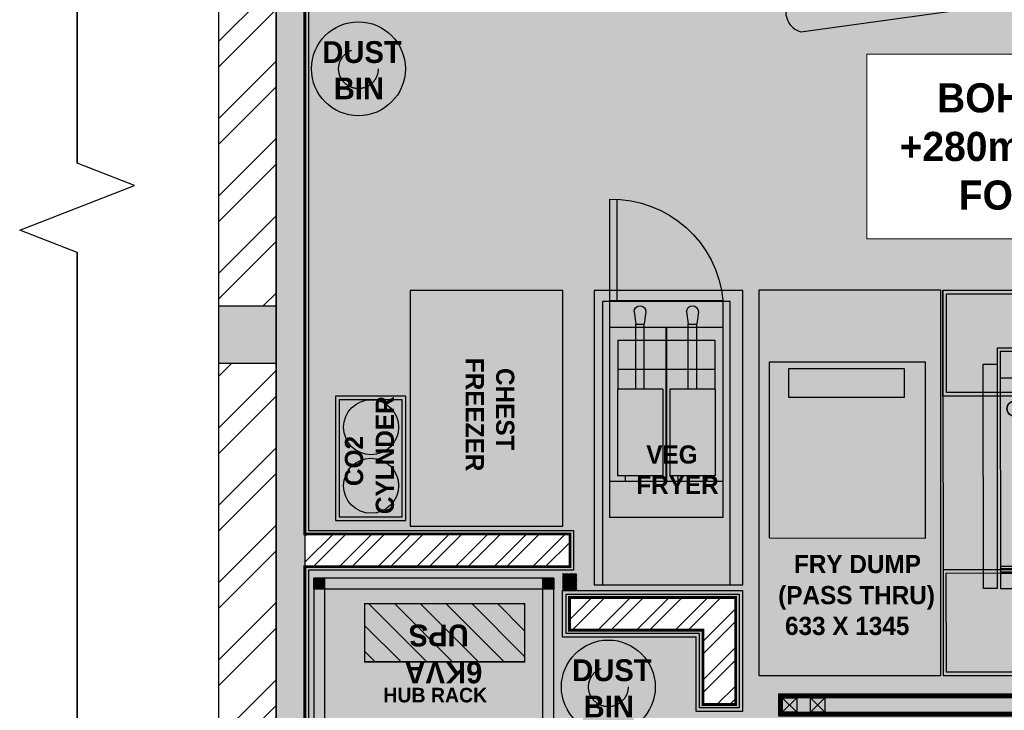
# Model space of a CAD drawing. Header units: millimetres. Extents: x -115221 to 194496, y -122556 to 375476.
# Tile 142 of 169: x 99495 to 102924, y 55623 to 58029. Entities that reach past the tile are written whole.
import ezdxf

# ---------------------------------------------------------------- set-up
doc = ezdxf.new("R2010")
doc.units = ezdxf.units.MM
doc.linetypes.add('Dash2', pattern=[3, 1.5, -1.5])
doc.layers.add('FLOORING LAYER', color=22, linetype='Continuous', lineweight=13)
doc.layers.add('RAISED FLOOR LAYOUT', color=1, linetype='Continuous', lineweight=0)
doc.layers.add('FUR R0', color=8, linetype='Continuous')
doc.layers.add('WWDS FURNITURE LAYOUT', color=8, linetype='Continuous')
doc.styles.add('2MM', font='GOTHICB.TTF')
doc.styles.add('ARIAL', font='GOTHICB.TTF')
doc.styles.add('har', font='GOTHICB.TTF')
doc.styles.add('style1', font='swissc.ttf')
pattern_1 = [(225, (1670971.060043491, 2824817.446781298), (134.7038418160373, -134.7038418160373), []), (225, (1670881.257443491, 2824817.446781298), (134.7038418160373, -134.7038418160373), [])]

# ---------------------------------------------------------------- blocks, each defined once
blk = doc.blocks.new('NIA_Break Line w Scale - 1-100-21829179-F_B-13 PLAN')
at = {"layer": 'FUR R0'}
for p, q in [((6917.557050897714, 466.666666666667), (6839.796529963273, 266.6666666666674)), ((6917.557050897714, 466.6666666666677), (6839.796529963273, 266.6666666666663)), ((7073.078092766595, 66.66666666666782), (6917.557050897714, 466.666666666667)), ((7073.078092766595, 66.66666666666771), (6917.557050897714, 466.6666666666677)), ((6839.796529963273, 266.6666666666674), (484.5116204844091, 266.6666666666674)), ((484.5116204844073, 266.6666666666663), (6839.796529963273, 266.6666666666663)), ((7150.838613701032, 266.6666666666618), (7073.078092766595, 66.66666666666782)), ((7150.838613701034, 266.6666666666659), (7073.078092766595, 66.66666666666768)), ((13290.79650478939, 266.6666666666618), (7150.838613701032, 266.6666666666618)), ((7150.838613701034, 266.6666666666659), (13290.79650478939, 266.6666666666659))]:
    blk.add_line(p, q, dxfattribs=at)
blk = doc.blocks.new('A$C331E6D67')
at = {"layer": 'FUR R0'}
for p, q in [((1.470734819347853, 18.91568907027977, 8.24833948e-08), (1.470801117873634, 43.14511096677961, 8.24833948e-08)), ((1.470801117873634, 43.14511096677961, 8.24833948e-08), (22.91979755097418, 43.14505227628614, 8.24833948e-08)), ((22.9197312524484, 18.91563037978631, 8.24833948e-08), (22.91979755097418, 43.14505227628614, 8.24833948e-08)), ((1.470734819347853, 18.91568907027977, 8.24833948e-08), (22.9197312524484, 18.91563037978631, 8.24833948e-08))]:
    blk.add_line(p, q, dxfattribs=at)
at = {"layer": 'FUR R0', "elevation": 8.24833948e-08}
for points in [[(24.99998981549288, 52.9999976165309), (-1.01845071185e-05, 52.9999976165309), (-1.01845071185e-05, -2.3834691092e-06), (24.99998981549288, -2.3834691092e-06)], [(19.98635158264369, 42.22449276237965), (19.98634071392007, 38.25245638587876), (4.098195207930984, 38.2524998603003), (4.098206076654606, 42.22453623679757)]]:
    blk.add_lwpolyline(points, close=True, dxfattribs=at)
blk = doc.blocks.new('sdsds543343')
at = {"layer": 'FUR R0'}
for p, q in [((-1735161.011464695, -991539.3421698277, 8.4158725e-09), (-1735161.011464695, -991525.4074923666, 8.4158725e-09)), ((-1735160.016130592, -991539.3421698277, 8.4158725e-09), (-1735160.016130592, -991525.4074923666, 8.4158725e-09)), ((-1735175.568225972, -991539.3421698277, 8.4158725e-09), (-1735175.568225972, -991569.1870834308, 8.4158725e-09)), ((-1735160.016130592, -991539.3421698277, 8.4158725e-09), (-1735175.568225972, -991539.3421698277, 8.4158725e-09)), ((-1735160.016130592, -991569.1870834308, 8.4158725e-09), (-1735160.016130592, -991539.3421698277, 8.4158725e-09)), ((-1735159.861945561, -991539.4908857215, 8.4158725e-09), (-1735159.861945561, -991539.4908857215, 8.4158725e-09)), ((-1735172.193048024, -991540.8968816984, 8.4158725e-09), (-1735171.976065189, -991542.5546957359, 8.4158725e-09)), ((-1735170.576625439, -991540.8968816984, 8.4158725e-09), (-1735170.793608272, -991542.5546957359, 8.4158725e-09)), ((-1735164.976875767, -991540.8968816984, 8.4158725e-09), (-1735164.759892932, -991542.5546957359, 8.4158725e-09)), ((-1735163.360453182, -991540.8968816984, 8.4158725e-09), (-1735163.577436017, -991542.5546957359, 8.4158725e-09)), ((-1735171.976065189, -991551.5350126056, 8.4158725e-09), (-1735171.976065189, -991542.5546957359, 8.4158725e-09)), ((-1735170.793608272, -991542.6290735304, 8.4158725e-09), (-1735171.976065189, -991542.6290735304, 8.4158725e-09)), ((-1735170.793608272, -991551.5350126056, 8.4158725e-09), (-1735170.793608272, -991542.5546957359, 8.4158725e-09)), ((-1735164.759892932, -991551.5350126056, 8.4158725e-09), (-1735164.759892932, -991542.5546957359, 8.4158725e-09)), ((-1735163.577436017, -991542.6290735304, 8.4158725e-09), (-1735164.759892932, -991542.6290735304, 8.4158725e-09)), ((-1735163.577436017, -991551.5350126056, 8.4158725e-09), (-1735163.577436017, -991542.5546957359, 8.4158725e-09)), ((-1735175.568225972, -991543.0746727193, 8.4158725e-09), (-1735160.016130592, -991543.0746727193, 8.4158725e-09)), ((-1735161.135881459, -991544.8165074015, 8.4158725e-09), (-1735174.448475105, -991544.8165074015, 8.4158725e-09)), ((-1735174.448475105, -991544.8165074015, 8.4158725e-09), (-1735174.448475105, -991551.5350126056, 8.4158725e-09)), ((-1735161.135881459, -991544.8165074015, 8.4158725e-09), (-1735161.135881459, -991551.5350126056, 8.4158725e-09)), ((-1735161.135881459, -991548.7978438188, 8.4158725e-09), (-1735174.448475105, -991548.7978438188, 8.4158725e-09)), ((-1735174.526111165, -991551.5350126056, 8.4158725e-09), (-1735168.274417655, -991551.5350126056, 8.4158725e-09)), ((-1735174.526111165, -991551.5350126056, 8.4158725e-09), (-1735174.526111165, -991563.479021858, 8.4158725e-09)), ((-1735168.274417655, -991551.5350126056, 8.4158725e-09), (-1735168.274417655, -991563.479021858, 8.4158725e-09)), ((-1735167.309938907, -991551.5350126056, 8.4158725e-09), (-1735161.058245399, -991551.5350126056, 8.4158725e-09)), ((-1735167.309938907, -991551.5350126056, 8.4158725e-09), (-1735167.309938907, -991563.479021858, 8.4158725e-09)), ((-1735161.058245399, -991551.5350126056, 8.4158725e-09), (-1735161.058245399, -991563.479021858, 8.4158725e-09)), ((-1735175.568225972, -991564.2255224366, 8.4158725e-09), (-1735160.016130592, -991564.2255224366, 8.4158725e-09)), ((-1735174.526111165, -991563.479021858, 8.4158725e-09), (-1735168.274417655, -991563.479021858, 8.4158725e-09)), ((-1735173.390932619, -991564.2255224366, 8.4158725e-09), (-1735173.390932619, -991563.479021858, 8.4158725e-09)), ((-1735173.390932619, -991564.2255224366, 8.4158725e-09), (-1735169.409596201, -991564.2255224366, 8.4158725e-09)), ((-1735169.409596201, -991564.2255224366, 8.4158725e-09), (-1735169.409596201, -991563.479021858, 8.4158725e-09)), ((-1735167.309938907, -991563.479021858, 8.4158725e-09), (-1735161.058245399, -991563.479021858, 8.4158725e-09)), ((-1735166.174760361, -991564.2255224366, 8.4158725e-09), (-1735166.174760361, -991563.479021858, 8.4158725e-09)), ((-1735166.174760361, -991564.2255224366, 8.4158725e-09), (-1735162.193423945, -991564.2255224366, 8.4158725e-09)), ((-1735162.193423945, -991564.2255224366, 8.4158725e-09), (-1735162.193423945, -991563.479021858, 8.4158725e-09)), ((-1735175.568225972, -991569.1870834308, 8.4158725e-09), (-1735160.016130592, -991569.1870834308, 8.4158725e-09)), ((-1735159.861945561, -991569.1870834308, 8.4158725e-09), (-1735159.861945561, -991569.1870834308, 8.4158725e-09))]:
    blk.add_line(p, q, dxfattribs=at)
at = {"layer": 'FUR R0', "elevation": 8.4158725e-09}
for points in [[(-1735178.32325478, -991537.9790913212), (-1735157.861945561, -991537.9790913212), (-1735157.861945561, -991578.44797263), (-1735178.32325478, -991578.44797263)], [(-1735176.56735758, -991539.4908857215), (-1735159.020796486, -991539.4908857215), (-1735159.020796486, -991578.44797263), (-1735176.56735758, -991578.44797263)]]:
    blk.add_lwpolyline(points, close=True, dxfattribs=at)
at = {"layer": 'FUR R0', "const_width": 0.248833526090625, "elevation": 8.4158725e-09, "flags": 128}
blk.add_lwpolyline([(-1735167.792178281, -991564.2255224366), (-1735167.792178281, -991543.0746727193)], dxfattribs=at)
at = {"layer": 'FUR R0'}
for centre, radius, start, end in [((-1735160.242165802, -991540.8011843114, 8.4158725e-09), 15.39535136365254, 89.15875068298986, 174.5619290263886), ((-1735171.384836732, -991540.8968816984, 8.4158725e-09), 0.8082112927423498, 0, 180), ((-1735164.168664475, -991540.8968816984, 8.4158725e-09), 0.8082112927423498, 0, 180)]:
    blk.add_arc(centre, radius, start, end, dxfattribs=at)
blk = doc.blocks.new('wW')
at = {"layer": 'FUR R0'}
h = blk.add_hatch(color=256, dxfattribs=at)
h.dxf.hatch_style = 1
h.paths.add_polyline_path([(31531.51116291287, -4490.805344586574), (31536.21385352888, -4490.805344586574), (31536.21385352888, -4501.186590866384), (31531.51116291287, -4501.186590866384)])
h = blk.add_hatch(color=256, dxfattribs=at)
h.dxf.hatch_style = 1
h.paths.add_polyline_path([(31538.11482833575, -4507.207704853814), (31542.8175189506, -4507.207704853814), (31542.8175189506, -4517.576046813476), (31538.11482833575, -4517.576046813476)])
for p, q in [((31519.39906887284, -4478.728676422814), (31519.39906887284, -4531.724508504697)), ((31553.44726070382, -4531.724508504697), (31553.44726070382, -4478.728676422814)), ((31526.83032165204, -4486.661394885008), (31548.82887951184, -4486.661394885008)), ((31526.83032165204, -4486.661394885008), (31526.83032165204, -4519.738420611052)), ((31527.28304723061, -4487.116462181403), (31548.37615393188, -4487.116462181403)), ((31527.28304723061, -4487.116462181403), (31527.28304723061, -4519.756457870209)), ((31548.37615393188, -4487.116462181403), (31548.37615393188, -4519.756457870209)), ((31548.82887951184, -4486.661394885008), (31548.82887951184, -4520.211525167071)), ((31548.82887951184, -4487.116462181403), (31548.82887951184, -4519.756457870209)), ((31527.28304723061, -4490.805344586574), (31548.37615393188, -4490.805344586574)), ((31527.28304723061, -4516.685849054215), (31548.37615393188, -4516.685849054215)), ((31527.28304723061, -4517.012507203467), (31548.37615393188, -4517.012507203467)), ((31527.28304723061, -4517.469833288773), (31548.37615393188, -4517.469833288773)), ((31527.28304723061, -4517.665829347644), (31548.37615393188, -4517.665829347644)), ((31527.28304723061, -4519.756457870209), (31548.37615393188, -4519.756457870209))]:
    blk.add_line(p, q, dxfattribs=at)
for points in [[(31553.44726070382, -4493.286592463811), (31519.39906887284, -4493.286592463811), (31519.39906887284, -4478.728676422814), (31553.44726070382, -4478.728676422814)], [(31553.44726070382, -4492.786592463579), (31519.89906887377, -4492.786592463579), (31519.89906887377, -4479.228676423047), (31553.44726070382, -4479.228676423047)], [(31553.44726070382, -4517.166592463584), (31519.39906887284, -4517.166592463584), (31519.39906887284, -4531.724508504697), (31553.44726070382, -4531.724508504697)], [(31553.44726070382, -4517.666592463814), (31519.80830577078, -4517.666592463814), (31519.80830577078, -4531.224508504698), (31553.44726070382, -4531.224508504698)]]:
    blk.add_lwpolyline(points, dxfattribs=at)
for points in [[(31526.83032165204, -4519.738420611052), (31524.9437730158, -4519.738420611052), (31524.9437730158, -4488.916698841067), (31526.83032165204, -4488.916698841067)], [(31531.51116291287, -4490.805344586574), (31536.21385352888, -4490.805344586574), (31536.21385352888, -4501.186590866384), (31531.51116291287, -4501.186590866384)], [(31538.11482833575, -4507.207704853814), (31542.8175189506, -4507.207704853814), (31542.8175189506, -4517.576046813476), (31538.11482833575, -4517.576046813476)]]:
    blk.add_lwpolyline(points, close=True, dxfattribs=at)
for centre, radius in [((31531.37261604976, -4489.010452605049), 1.070035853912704), ((31531.37261604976, -4489.010452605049), 1.030035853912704), ((31535.85836588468, -4489.010452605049), 1.070035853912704), ((31535.85836588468, -4489.010452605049), 1.030035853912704), ((31541.34411571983, -4489.010452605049), 1.070035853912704), ((31541.34411571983, -4489.010452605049), 1.030035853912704), ((31545.82986555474, -4489.010452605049), 1.070035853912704), ((31545.82986555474, -4489.010452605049), 1.030035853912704), ((31529.25955917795, -4495.01045260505), 1.070035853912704), ((31529.25955917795, -4495.01045260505), 1.030035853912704)]:
    blk.add_circle(centre, radius, dxfattribs=at)
at = {"layer": 'FUR R0', "char_height": 2.5, "attachment_point": 9, "style": 'har'}
for s, insert, width in [('\\pxqc;{\\fCentury Gothic|b1|i0|c0|p34;\\C0;PACK TABLE}', (31544.93361515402, -4484.049934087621, -9.07509216e-08), 19.63410944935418), ('\\pxqc;{\\fCentury Gothic|b1|i0|c0|p34;BURGER SHOOT}', (31549.89150817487, -4505.794954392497, -9.07509216e-08), 25.51201155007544), ('\\pxqc;{\\fCentury Gothic|b1|i0|c0|p34;\\C0;PACK TABLE}', (31544.93361515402, -4520.54468419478, -9.07509216e-08), 19.63410944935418)]:
    blk.add_mtext(s, dxfattribs=dict(at, insert=insert, width=width))
blk = doc.blocks.new('veg reach in chileerr')
at = {"layer": 'FUR R0'}
blk.add_line((-1748880.683786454, -980092.9859190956, 5.9643435e-09), (-1748876.848939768, -980120.5868171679, 5.9643435e-09), dxfattribs=at)
at = {"layer": 'FUR R0', "elevation": 5.9643435e-09}
for points in [[(-1748875.714770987, -980090.8179631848), (-1748875.714770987, -980120.5868171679), (-1748876.848939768, -980120.5868171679), (-1748876.848939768, -980090.8179631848)], [(-1748845.257874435, -980090.8153071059), (-1748845.257874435, -980120.5868171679), (-1748875.714770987, -980120.5868171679), (-1748875.714770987, -980090.8153071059)], [(-1748848.00356409, -980106.1045995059), (-1748848.00356409, -980093.3567546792), (-1748871.792357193, -980093.3567546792), (-1748871.792357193, -980106.1045995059)], [(-1748848.00356409, -980118.8524443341), (-1748848.00356409, -980106.1045995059), (-1748871.792357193, -980106.1045995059), (-1748871.792357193, -980118.8524443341)]]:
    blk.add_lwpolyline(points, close=True, dxfattribs=at)
for points in [[(-1748848.59192616, -980103.5550305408), (-1748848.59192616, -980095.9063236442, 0.4142135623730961), (-1748850.553133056, -980093.945116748), (-1748869.242788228, -980093.945116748, 0.4142135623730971), (-1748871.203995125, -980095.9063236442), (-1748871.203995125, -980103.5550305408, 0.4142135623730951), (-1748869.242788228, -980105.5162374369), (-1748850.553133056, -980105.5162374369, 0.4142135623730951)], [(-1748848.59192616, -980116.3028753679), (-1748848.59192616, -980108.654168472, 0.4142135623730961), (-1748850.553133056, -980106.692961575), (-1748869.242788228, -980106.692961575, 0.4142135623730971), (-1748871.203995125, -980108.654168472), (-1748871.203995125, -980116.3028753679, 0.4142135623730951), (-1748869.242788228, -980118.264082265), (-1748850.553133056, -980118.264082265, 0.4142135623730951)]]:
    blk.add_lwpolyline(points, format="xyb", close=True, dxfattribs=at)
at = {"layer": 'FUR R0'}
blk.add_arc((-1748877.926860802, -980093.7711907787, 5.9643435e-09), 2.866581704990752, 67.91200580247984, 164.1011389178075, dxfattribs=at)
blk = doc.blocks.new('JSDJNB')
at = {"layer": 'FUR R0'}
h = blk.add_hatch(dxfattribs=at)
h.set_pattern_fill('ANSI31', color=256, angle=89.99999999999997)
h.set_pattern_definition([(134.9999999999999, (184504.0698423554, -52712.82563579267), (-0.0883883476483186, -0.0883883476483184), [])])
h.paths.add_polyline_path([(255108.0856638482, -67411.99262063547), (255108.0856638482, -67409.9926206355), (254955.7731638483, -67409.9926206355), (254955.7731638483, -67411.99262063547)], flags=16)
h.paths.add_polyline_path([(255108.5856638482, -67412.4926206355), (255108.5856638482, -67409.4926206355), (254955.2731638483, -67409.4926206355), (254955.2731638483, -67412.4926206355)])
for points in [[(255108.5856638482, -67412.4926206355), (255108.5856638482, -67409.4926206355), (254955.2731638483, -67409.4926206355), (254955.2731638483, -67412.4926206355)], [(255108.0856638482, -67411.99262063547), (255108.0856638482, -67409.9926206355), (254955.7731638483, -67409.9926206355), (254955.7731638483, -67411.99262063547)], [(254955.7731638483, -67409.9926206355), (254957.7731638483, -67409.9926206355), (254957.7731638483, -67411.99262063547), (254955.7731638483, -67411.99262063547)], [(254959.6188978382, -67409.9926206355), (254961.6188978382, -67409.9926206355), (254961.6188978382, -67411.99262063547), (254959.6188978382, -67411.99262063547)]]:
    blk.add_lwpolyline(points, close=True, dxfattribs=at)
for points in [[(254957.7731638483, -67409.9926206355), (254955.7731638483, -67411.99262063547)], [(254955.7731638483, -67409.9926206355), (254957.7731638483, -67411.99262063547)], [(254961.6188978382, -67409.9926206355), (254959.6188978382, -67411.99262063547)], [(254959.6188978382, -67409.9926206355), (254961.6188978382, -67411.99262063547)]]:
    blk.add_lwpolyline(points, dxfattribs=at)
blk = doc.blocks.new('AGRGERGEGERGERG')
at = {"layer": 'FUR R0'}
h = blk.add_hatch(dxfattribs=at)
h.set_pattern_fill('ANSI31', color=256, scale=25.33333333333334, angle=-89.99999999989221)
h.set_pattern_definition([(315.0000000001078, (16607934.91756353, 28221293.72795425), (2.239171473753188, 2.239171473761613), [])])
h.paths.add_polyline_path([(1720369.242476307, 2827576.516373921), (1720369.242476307, 2827538.516373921), (1720331.242476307, 2827538.516373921), (1720331.242476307, 2827576.516373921)])
h.paths.add_polyline_path([(1720939.242476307, 2827576.516373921), (1720939.242476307, 2827538.516373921), (1720901.242476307, 2827538.516373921), (1720901.242476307, 2827576.516373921)])
h.paths.add_polyline_path([(1720939.242476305, 2828374.516373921), (1720939.242476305, 2828336.516373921), (1720901.242476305, 2828336.516373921), (1720901.242476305, 2828374.516373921)])
h.paths.add_polyline_path([(1720369.242476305, 2828374.516373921), (1720369.242476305, 2828336.516373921), (1720331.242476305, 2828336.516373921), (1720331.242476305, 2828374.516373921)])
h = blk.add_hatch(dxfattribs=at)
h.set_pattern_fill('ANSI31', color=256, scale=20)
h.set_pattern_definition([(45, (0, 0), (-44.90128060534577, 44.90128060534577), [])])
h.paths.add_polyline_path([(1720647.909142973, 2827639.849707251), (1720850.57580964, 2827639.849707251), (1720850.575809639, 2828197.183040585), (1720647.909142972, 2828197.183040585)])
for points in [[(1720331.242476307, 2827538.516373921), (1720939.242476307, 2827538.516373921), (1720939.242476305, 2828374.516373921), (1720331.242476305, 2828374.516373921)], [(1720369.242476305, 2828374.516373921), (1720369.242476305, 2828336.516373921), (1720331.242476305, 2828336.516373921), (1720331.242476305, 2828374.516373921)], [(1720939.242476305, 2828374.516373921), (1720939.242476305, 2828336.516373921), (1720901.242476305, 2828336.516373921), (1720901.242476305, 2828374.516373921)], [(1720369.242476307, 2827576.516373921), (1720901.242476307, 2827576.516373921), (1720901.242476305, 2828336.516373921), (1720369.242476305, 2828336.516373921)], [(1720369.242476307, 2827576.516373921), (1720369.242476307, 2827538.516373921), (1720331.242476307, 2827538.516373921), (1720331.242476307, 2827576.516373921)], [(1720939.242476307, 2827576.516373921), (1720939.242476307, 2827538.516373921), (1720901.242476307, 2827538.516373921), (1720901.242476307, 2827576.516373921)]]:
    blk.add_lwpolyline(points, close=True, dxfattribs=at)
at = {"layer": 'FUR R0', "const_width": 5.066666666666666}
blk.add_lwpolyline([(1720647.909142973, 2827639.849707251), (1720850.57580964, 2827639.849707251), (1720850.575809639, 2828197.183040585), (1720647.909142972, 2828197.183040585)], close=True, dxfattribs=at)
at = {"layer": 'FUR R0', "style": '2MM'}
for s, p in [('6KVA', (1720648.995036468, 2827787.18348516)), ('UPS', (1720777.57332788, 2827834.638277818))]:
    blk.add_text(s, height=75.99999999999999, rotation=90.00000000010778, dxfattribs=at).set_placement(p)
at = {"layer": 'FUR R0', "insert": (1720557.277016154, 2827635.076309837, 0.00082557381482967), "char_height": 50.66666666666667, "width": 632.1508291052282, "attachment_point": 3, "rotation": 270.0000000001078, "style": 'har'}
blk.add_mtext('\\pxqc;HUB RACK', dxfattribs=at)
blk = doc.blocks.new('FUR R0')
at = {"layer": 'WWDS FURNITURE LAYOUT'}
h = blk.add_hatch(dxfattribs=at)
h.set_pattern_fill('ANSI32', color=8, scale=20, angle=180)
h.set_pattern_definition(pattern_1)
h.paths.add_polyline_path([(-8751.981601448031, 59.85952807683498), (-8799.981601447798, 59.85952807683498), (-8799.981601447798, -2920.331363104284), (-8999.981601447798, -2920.331363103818), (-8999.981601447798, 59.85952807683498), (-9135.9816014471, 59.85952807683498), (-9135.9816014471, 259.859528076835), (-8751.981601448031, 259.859528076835)])
h = blk.add_hatch(color=8, dxfattribs=at)
h.dxf.hatch_style = 1
h.paths.add_polyline_path([(-8699.481601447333, -40.14047192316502), (-8699.981601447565, -40.14047192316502), (-8699.981601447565, -5900.522254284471), (-8799.981601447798, -5900.522254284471), (-8799.981601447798, 59.85952807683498), (-8700.481601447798, 59.85952807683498)])
h = blk.add_hatch(color=8, dxfattribs=at)
h.dxf.hatch_style = 1
h.paths.add_polyline_path([(-8999.981601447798, -3120.331363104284), (-8799.981601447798, -3120.331363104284), (-8799.981601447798, -2920.331363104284), (-8999.981601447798, -2920.331363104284)])
h = blk.add_hatch(dxfattribs=at)
h.set_pattern_fill('ANSI32', color=8, scale=20, angle=180)
h.set_pattern_definition(pattern_1)
h.paths.add_polyline_path([(-8799.981601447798, -3120.331363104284), (-8999.981601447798, -3120.331363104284), (-8999.981601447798, -6050.522254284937), (-8799.981601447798, -6050.522254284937)])
at = {"layer": 'WWDS FURNITURE LAYOUT', "ltscale": 50}
h = blk.add_hatch(dxfattribs=at)
h.set_pattern_fill('ANSI32', color=8, scale=10)
h.set_pattern_definition([(45, (-1663485.129453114, -2829513.016790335), (-67.35192090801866, 67.35192090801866), []), (45, (-1663440.228153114, -2829513.016790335), (-67.35192090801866, 67.35192090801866), [])])
h.paths.add_polyline_path([(-8699.981601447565, -3714.687521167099), (-7776.583079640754, -3714.687521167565), (-7776.583079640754, -3828.468763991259), (-8699.981601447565, -3828.468763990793)])
at = {"layer": 'WWDS FURNITURE LAYOUT'}
h = blk.add_hatch(dxfattribs=at)
h.set_pattern_fill('ANSI31', color=8)
h.set_pattern_definition([(45, (-1707085.583079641, -2849989.468763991), (-2.245064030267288, 2.245064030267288), [])])
h.paths.add_polyline_path([(-7752.583079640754, -3852.468763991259), (-7802.583079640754, -3852.468763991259), (-7802.583079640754, -3911.914762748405), (-7752.583079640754, -3911.914762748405)])
at = {"layer": 'WWDS FURNITURE LAYOUT', "ltscale": 50}
h = blk.add_hatch(dxfattribs=at)
h.set_pattern_fill('ANSI32', color=8, scale=10)
h.set_pattern_definition([(45, (-1707085.583079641, -2849989.468763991), (-67.35192090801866, 67.35192090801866), []), (45, (-1707040.681779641, -2849989.468763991), (-67.35192090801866, 67.35192090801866), [])])
h.paths.add_polyline_path([(-7778.583079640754, -3935.914762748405), (-7199.583079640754, -3935.914762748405), (-7199.583079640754, -4308.696005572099), (-7313.364322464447, -4308.696005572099), (-7313.364322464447, -4049.696005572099), (-7778.583079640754, -4049.696005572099)])
at = {"layer": 'WWDS FURNITURE LAYOUT', "color": 8}
blk.add_lwpolyline([(-7335.356601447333, 604.859528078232), (-7187.981601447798, 604.8595280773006), (-7187.981601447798, 97.64092000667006), (-6841.927000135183, 97.64092000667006), (-6841.927000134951, -907.433548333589), (-5212.583087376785, -907.4335483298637), (-5212.582449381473, -234.3501083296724), (-5074.801217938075, -234.349172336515), (-5074.801217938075, -907.4218697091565), (-4040.612984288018, -907.4218697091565), (-4040.61204834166, -1045.196161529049), (-6979.70883521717, -1045.177901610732), (-6979.708835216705, -52.14047192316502), (-8687.981601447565, -52.14047192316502), (-8687.9816014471, -3702.687521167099), (-7764.583079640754, -3702.687521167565), (-7764.583079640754, -3840.468763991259), (-8687.981601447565, -3840.468763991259), (-8687.981601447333, -5900.52225428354), (-6775.000131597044, -5900.522254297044)], dxfattribs=at)
for points, const_width in [([(-8751.981601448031, 59.85952807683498), (-8799.981601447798, 59.85952807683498), (-8799.981601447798, -2920.331363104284), (-8999.981601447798, -2920.331363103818), (-8999.981601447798, 59.85952807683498), (-9135.9816014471, 59.85952807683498), (-9135.9816014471, 259.859528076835), (-8751.981601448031, 259.859528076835)], 5), ([(-8699.481601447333, -40.14047192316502), (-8699.981601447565, -40.14047192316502), (-8699.981601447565, -5900.522254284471), (-8799.981601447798, -5900.522254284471), (-8799.981601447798, 59.85952807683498), (-8700.481601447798, 59.85952807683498)], 2), ([(-8799.981601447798, -3120.331363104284), (-8999.981601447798, -3120.331363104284), (-8999.981601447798, -6050.522254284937), (-8799.981601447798, -6050.522254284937)], 5), ([(-8699.981601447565, -3714.687521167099), (-7776.583079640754, -3714.687521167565), (-7776.583079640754, -3828.468763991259), (-8699.981601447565, -3828.468763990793)], 5.066666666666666), ([(-7752.583079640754, -3852.468763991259), (-7802.583079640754, -3852.468763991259), (-7802.583079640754, -3911.914762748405), (-7752.583079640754, -3911.914762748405)], 0.3), ([(-7778.583079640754, -3935.914762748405), (-7778.583079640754, -3935.914762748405), (-7199.583079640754, -3935.914762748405), (-7199.583079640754, -4308.696005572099), (-7313.364322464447, -4308.696005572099), (-7313.364322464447, -4049.696005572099), (-7778.583079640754, -4049.696005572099)], 5.066666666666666)]:
    blk.add_lwpolyline(points, close=True, dxfattribs=dict(at, const_width=const_width))
for points in [[(-7801.489747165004, -2865.843256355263), (-8333.489741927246, -2865.768605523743), (-8333.427241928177, -3686.778646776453), (-7801.427247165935, -3686.853297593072)], [(-7802.583079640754, -3911.914762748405), (-7175.583079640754, -3911.914762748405), (-7175.583079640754, -4332.696005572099), (-7337.364322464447, -4332.696005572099), (-7337.364322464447, -4073.696005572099), (-7802.583079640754, -4073.696005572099)], [(-7790.583079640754, -3923.914762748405), (-7187.583079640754, -3923.914762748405), (-7187.583079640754, -4320.696005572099), (-7325.364322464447, -4320.696005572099), (-7325.364322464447, -4061.696005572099), (-7790.583079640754, -4061.696005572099)]]:
    blk.add_lwpolyline(points, close=True, dxfattribs=at)
at = {"layer": 'WWDS FURNITURE LAYOUT', "color": 8, "lineweight": 70, "const_width": 5}
blk.add_lwpolyline([(-8999.981601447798, -3120.331363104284), (-8799.981601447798, -3120.331363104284), (-8799.981601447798, -2920.331363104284), (-8999.981601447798, -2920.331363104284)], close=True, dxfattribs=at)
at = {"layer": 'WWDS FURNITURE LAYOUT', "color": 8, "elevation": -1.870561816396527e-07}
for points in [[(-8593.081591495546, -3234.967775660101), (-8593.081591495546, -3667.6966201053), (-8348.103376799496, -3667.6966201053), (-8348.10337050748, -3234.967775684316)], [(-8580.38159149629, -3247.667775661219), (-8580.38159149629, -3654.996620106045), (-8360.803376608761, -3654.996620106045), (-8360.803370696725, -3247.667775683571)]]:
    blk.add_lwpolyline(points, close=True, dxfattribs=at)
at = {"layer": 'WWDS FURNITURE LAYOUT', "color": 8, "ltscale": 200}
for centre in [(-8513.571106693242, -2093.984257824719, 3.14376252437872e-08), (-7643.219815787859, -4247.426633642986)]:
    blk.add_circle(centre, 163.4561699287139, dxfattribs=at)
at = {"layer": 'WWDS FURNITURE LAYOUT', "color": 8, "linetype": 'Dash2', "ltscale": 200}
for centre in [(-8513.571106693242, -2093.984257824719, 3.14376252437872e-08), (-7643.219815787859, -4247.426633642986)]:
    blk.add_circle(centre, 68.94945300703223, dxfattribs=at)
at = {"layer": 'WWDS FURNITURE LAYOUT', "color": 8}
for centre in [(-8469.369486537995, -3342.661301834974), (-8469.369486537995, -3546.468763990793)]:
    blk.add_circle(centre, 95.97105183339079, dxfattribs=at)
for name, p, rotation in [('NIA_Break Line w Scale - 1-100-21829179-F_B-13 PLAN', (-9759.981601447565, 4417.322699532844), 270), ('AGRGERGEGERGERG', (2819705.171534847, -1724807.711240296, -0.00082557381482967), 90)]:
    blk.add_blockref(name, p, dxfattribs=dict(at, rotation=rotation))
at = {"layer": 'WWDS FURNITURE LAYOUT', "color": 8, "xscale": 25.33333333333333, "yscale": 25.33333333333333, "zscale": 25.33333333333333}
for name, p, rotation in [('veg reach in chileerr', (-24829777.60113278, 44306495.5886213, -1.510967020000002e-07), 89.99196019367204), ('A$C331E6D67', (-7118.786712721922, -4207.701950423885, -2.089579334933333e-06), 359.991960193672), ('wW', (-804984.9982393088, 110483.8503471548), 0.008039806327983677)]:
    blk.add_blockref(name, p, dxfattribs=dict(at, rotation=rotation))
at = {"layer": 'WWDS FURNITURE LAYOUT', "color": 8, "linetype": 'Continuous', "lineweight": 25, "xscale": -25.33333333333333, "yscale": 25.33333333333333, "zscale": 25.33333333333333, "rotation": 359.991960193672}
blk.add_blockref('sdsds543343', (-43961499.9716133, 25122263.76794732, -2.132021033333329e-07), dxfattribs=at)
at = {"layer": 'WWDS FURNITURE LAYOUT', "color": 8, "linetype": 'Continuous', "lineweight": 0, "xscale": 25.4, "yscale": 25.4, "zscale": 25.4}
blk.add_blockref('JSDJNB', (-6482913.852569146, 1707928.976668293, 0.001706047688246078), dxfattribs=at)
at = {"layer": 'WWDS FURNITURE LAYOUT', "color": 8}
for s, height, rotation, style, p in [('DUST', 76, 0.03323403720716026, 'har', (-8639.35304136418, -2073.77087494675)), ('BIN', 76, 0.03323403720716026, 'har', (-8599.52294775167, -2200.414459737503)), ('FREEZER', 63.33333333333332, 269.9848756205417, 'har', (-8139.464651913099, -3100.98316618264, 1.106010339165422e-05)), ('CHEST', 63.33333333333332, 269.9848756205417, 'har', (-8033.918425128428, -3136.337337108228, 1.106010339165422e-05)), ('CYLNDER', 63.49999999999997, 90.00000000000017, 'har', (-8389.84133235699, -3645.311844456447, -1.870561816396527e-07)), ('CO2', 63.49999999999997, 90.00000000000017, 'har', (-8497.271878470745, -3547.493353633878, -1.870561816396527e-07)), ('VEG', 63.33333333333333, 359.991960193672, 'har', (-7510.965353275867, -3469.256893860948, 1.776446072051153e-05)), ('FRYER', 63.33333333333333, 359.991960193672, 'har', (-7545.897454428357, -3574.807548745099, 1.776446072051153e-05)), (' FRY DUMP', 63.33333333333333, 359.991960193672, 'ARIAL', (-7020.132367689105, -3850.805703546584, 0.2109682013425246)), ('(PASS THRU)', 63.33333333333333, 359.991960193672, 'ARIAL', (-7051.534383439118, -3959.155403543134, 0.2109682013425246)), ('633 X 1345', 63.33333333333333, 359.991960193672, 'ARIAL', (-7027.847855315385, -4066.307304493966, 0.2109682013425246)), ('DUST', 76, 0.03323403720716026, 'har', (-7769.001750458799, -4227.213250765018, -3.14376252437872e-08)), ('BIN', 76, 0.03323403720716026, 'har', (-7729.171656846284, -4353.856835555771, -3.14376252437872e-08))]:
    blk.add_text(s, height=height, rotation=rotation, dxfattribs=dict(at, style=style)).set_placement(p)

msp = doc.modelspace()

# ---------------------------------------------------------------- hatches: boundary and pattern name
at = {"transparency": 33554483}
h = msp.add_hatch(color=3, dxfattribs=at)
h.dxf.hatch_style = 1
h.paths.add_polyline_path([(100488.45799769, 54051.68932976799), (102413.4394675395, 54051.75701979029), (102413.4394675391, 53901.7231747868), (105778.4394675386, 53901.65548475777), (105778.4394675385, 54051.68502385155), (106200.5574105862, 54051.68932977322), (109238.4647075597, 56600.79622221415), (109238.4647076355, 56646.74073317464), (107394.9882545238, 56646.60535302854), (107394.9732220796, 59893.04469518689), (107508.7243636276, 59893.04469518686), (107508.7243636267, 56760.38865854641), (109238.4646953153, 56760.38863733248), (109238.4647243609, 59202.07620640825), (108483.7420386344, 59202.07621601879), (108483.7420386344, 62701.86524592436), (106153.2647299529, 62701.86524592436), (106153.2641289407, 61009.79368257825), (103963.5013825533, 61008.38942146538), (103963.5013825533, 60904.90587503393), (103849.7201397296, 60904.90591254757), (103849.6347594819, 62701.95367303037), (101988.4579976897, 62701.95367303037), (101988.4579976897, 61578.935732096), (101688.4579976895, 61578.935732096), (101688.4579976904, 60544.93573209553), (101988.4579976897, 60544.93573209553), (101988.4579976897, 60037.7171240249), (102334.5125990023, 60037.71712402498), (102334.5125990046, 59032.64265568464), (103987.8565003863, 59032.64265568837), (103987.8571383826, 59705.72617720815), (104101.6383811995, 59705.72695016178), (104101.6429536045, 59032.65433430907), (105135.8266963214, 59032.66135986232), (105135.8274261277, 58918.88011704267), (102220.7307639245, 58918.89844406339), (102220.7307639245, 59923.93573209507), (100488.45799769, 59923.93573209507), (100488.457997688, 56237.38868285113), (101411.8565194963, 56237.52406289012), (101411.8565194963, 56123.74282006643), (100488.45799769, 56123.60744002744)])
h.paths.add_polyline_path([(101409.8565194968, 56016.16144126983), (101409.8565194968, 55902.38019844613), (101875.0752766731, 55902.38019844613), (101875.0752766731, 55643.38019844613), (101988.8565194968, 55643.38019844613), (101988.8565194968, 56016.16144126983)], flags=16)

# ---------------------------------------------------------------- linework, layer by layer
at = {"layer": 'FLOORING LAYER', "color": 1, "linetype": 'Continuous', "lineweight": 0, "const_width": 10}
msp.add_lwpolyline([(101688.4579976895, 61578.935732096), (101688.4579976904, 60544.93573209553), (101988.4579976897, 60544.93573209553), (101988.4579976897, 60037.7171240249), (102334.5125990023, 60037.71712402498), (102334.5125990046, 59032.64265568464), (103987.8565003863, 59032.64265568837), (103987.8571383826, 59705.72617720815), (104101.6383811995, 59705.72695016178), (104101.6429536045, 59032.65433430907), (105135.8266963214, 59032.66135986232), (105135.8274261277, 58918.88011704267), (102220.7307639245, 58918.89844406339), (102220.7307639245, 59923.93573209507), (100488.45799769, 59923.93573209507), (100488.457997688, 56237.38868285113), (101411.8565194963, 56237.52406289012), (101411.8565194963, 56123.74282006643), (100488.45799769, 56123.60744002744), (100488.45799769, 54051.68932976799)], dxfattribs=at)
msp.add_lwpolyline([(101409.8565194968, 56016.16144126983), (101409.8565194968, 55902.38019844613), (101875.0752766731, 55902.38019844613), (101875.0752766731, 55643.38019844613), (101988.8565194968, 55643.38019844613), (101988.8565194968, 56016.16144126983)], close=True, dxfattribs=at)

# ---------------------------------------------------------------- block references
at = {"layer": 'WWDS FURNITURE LAYOUT'}
msp.add_blockref('FUR R0', (109188.4395991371, 59952.21158405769), dxfattribs=at)

# ---------------------------------------------------------------- next in the draw order: texts
at = {"layer": 'RAISED FLOOR LAYOUT', "color": 7, "linetype": 'Continuous', "insert": (103052.4650606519, 57586.97151160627), "char_height": 101.6, "width": 1009.970996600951, "attachment_point": 5, "style": 'style1', "bg_fill": 19, "box_fill_scale": 2, "bg_fill_color": 256, "bg_fill_transparency": 0}
msp.add_mtext('{\\fCentury Gothic|b1|i0|c0|p34;\\C1;BOH AREA +280mm FROM FOH FFL }', dxfattribs=at)

doc.saveas('drawing.dxf')
